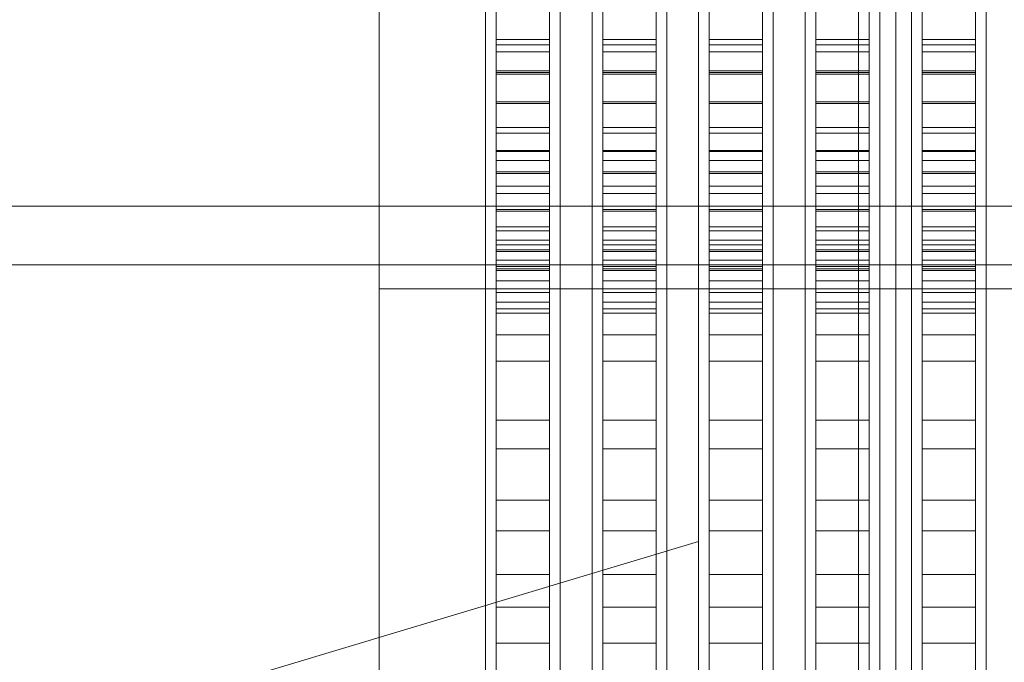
# Model space of a CAD drawing. Header units: millimetres. Extents: x -2233 to 61924, y -68080 to 6847.
# Tile 19 of 256: x -1728 to -1543, y -34578 to -34457. Entities that reach past the tile are written whole.
import ezdxf

# ---------------------------------------------------------------- set-up
doc = ezdxf.new("R2010")
doc.units = ezdxf.units.MM
for name, color, linetype, lineweight in [('COTAS_P', 1, 'Continuous', 0), ('frontal_briquetadora', 7, 'Continuous', 0), ('frontal_C03', 7, 'Continuous', 0), ('frontal_tolva', 7, 'Continuous', 0)]:
    doc.layers.add(name, color=color, linetype=linetype, lineweight=lineweight)
doc.dimstyles.new('R19_100', dxfattribs={"dimtxt": 250, "dimasz": 150, "dimexe": 150, "dimexo": 80, "dimgap": 100, "dimtad": 1, "dimtih": 1, "dimtoh": 1, "dimdsep": 46, "dimcen": 0.09, "dimadec": 0, "dimazin": 0, "dimtfac": 1, "dimtdec": 4, "dimtofl": 0, "dimtmove": 0, "dimatfit": 3, "dimfxl": 1, "dimtolj": 1, "dimtzin": 0, "dimarcsym": 0})

# ---------------------------------------------------------------- blocks, each defined once
blk = doc.blocks.new('DIM_R27_48')
at = {"layer": 'COTAS_P'}
for p, q in [((-1750, -34600), (-1600, -34555)), ((2600, -34600), (2450, -34555)), ((-1750, -35500), (-1750, -34600)), ((-1750, -34600), (2600, -34600)), ((-1750, -34600), (-1600, -34645)), ((2600, -34600), (2450, -34645)), ((2600, -35500), (2600, -34600))]:
    blk.add_line(p, q, dxfattribs=at)
blk.add_text('4350 P', height=250, dxfattribs=at).set_placement((425, -34500))

msp = doc.modelspace()

# ---------------------------------------------------------------- linework, layer by layer
at = {"layer": 'frontal_briquetadora'}
for p, q in [((-1640, -34440.514), (-1640, -34457.106)), ((-1626, -34440.514), (-1626, -34457.106)), ((-1620, -34440.514), (-1620, -34457.106)), ((-1606, -34440.514), (-1606, -34457.106)), ((-1600, -34440.514), (-1600, -34457.106)), ((-1586, -34440.514), (-1586, -34457.106)), ((-1580, -34440.514), (-1580, -34457.106)), ((-1566, -34440.514), (-1566, -34457.106)), ((-1560, -34440.514), (-1560, -34457.106)), ((-1546, -34440.514), (-1546, -34457.106)), ((-1638, -34443.878), (-1638, -34463.004)), ((-1628, -34443.878), (-1628, -34463.004)), ((-1618, -34443.878), (-1618, -34463.004)), ((-1608, -34443.878), (-1608, -34463.004)), ((-1598, -34443.878), (-1598, -34463.004)), ((-1588, -34443.878), (-1588, -34463.004)), ((-1578, -34443.878), (-1578, -34463.004)), ((-1568, -34443.878), (-1568, -34463.004)), ((-1558, -34443.878), (-1558, -34463.004)), ((-1548, -34443.878), (-1548, -34463.004)), ((-1660, -34446.333), (-1660, -34464.504)), ((-1640, -34444.805), (-1640, -34462.687)), ((-1640, -34446.333), (-1640, -34464.504)), ((-1626, -34444.805), (-1626, -34462.687)), ((-1626, -34446.333), (-1626, -34464.504)), ((-1620, -34444.805), (-1620, -34462.687)), ((-1620, -34446.333), (-1620, -34464.504)), ((-1606, -34444.805), (-1606, -34462.687)), ((-1606, -34446.333), (-1606, -34464.504)), ((-1600, -34444.805), (-1600, -34462.687)), ((-1600, -34446.333), (-1600, -34464.504)), ((-1586, -34444.805), (-1586, -34462.687)), ((-1586, -34446.333), (-1586, -34464.504)), ((-1580, -34444.805), (-1580, -34462.687)), ((-1580, -34446.333), (-1580, -34464.504)), ((-1566, -34444.805), (-1566, -34462.687)), ((-1566, -34446.333), (-1566, -34464.504)), ((-1560, -34444.805), (-1560, -34462.687)), ((-1560, -34446.333), (-1560, -34464.504)), ((-1546, -34444.805), (-1546, -34462.687)), ((-1546, -34446.333), (-1546, -34464.504)), ((-1638, -34446.905), (-1638, -34466.539)), ((-1628, -34446.905), (-1628, -34466.539)), ((-1618, -34446.905), (-1618, -34466.539)), ((-1608, -34446.905), (-1608, -34466.539)), ((-1598, -34446.905), (-1598, -34466.539)), ((-1588, -34446.905), (-1588, -34466.539)), ((-1578, -34446.905), (-1578, -34466.539)), ((-1568, -34446.905), (-1568, -34466.539)), ((-1558, -34446.905), (-1558, -34466.539)), ((-1548, -34446.905), (-1548, -34466.539)), ((-1660, -34454.414), (-1660, -34464.393)), ((-1660, -34469.69), (-1660, -34454.633)), ((-1638, -34460.669), (-1638, -34454.206)), ((-1628, -34460.669), (-1628, -34454.206)), ((-1618, -34460.669), (-1618, -34454.206)), ((-1608, -34460.669), (-1608, -34454.206)), ((-1598, -34460.669), (-1598, -34454.206)), ((-1588, -34460.669), (-1588, -34454.206)), ((-1578, -34460.669), (-1578, -34454.206)), ((-1568, -34460.669), (-1568, -34454.206)), ((-1558, -34460.669), (-1558, -34454.206)), ((-1548, -34460.669), (-1548, -34454.206)), ((-1660, -34456.632), (-1660, -34471.822)), ((-1640, -34456.632), (-1640, -34471.822)), ((-1640, -34457.106), (-1640, -34471.687)), ((-1638, -34461.668), (-1638, -34455.877)), ((-1628, -34461.668), (-1628, -34455.877)), ((-1626, -34456.632), (-1626, -34471.822)), ((-1626, -34457.106), (-1626, -34471.687)), ((-1620, -34456.632), (-1620, -34471.822)), ((-1620, -34457.106), (-1620, -34471.687)), ((-1618, -34461.668), (-1618, -34455.877)), ((-1608, -34461.668), (-1608, -34455.877)), ((-1606, -34456.632), (-1606, -34471.822)), ((-1606, -34457.106), (-1606, -34471.687)), ((-1600, -34456.632), (-1600, -34471.822)), ((-1600, -34457.106), (-1600, -34471.687)), ((-1598, -34461.668), (-1598, -34455.877)), ((-1588, -34461.668), (-1588, -34455.877)), ((-1586, -34456.632), (-1586, -34471.822)), ((-1586, -34457.106), (-1586, -34471.687)), ((-1580, -34456.632), (-1580, -34471.822)), ((-1580, -34457.106), (-1580, -34471.687)), ((-1578, -34461.668), (-1578, -34455.877)), ((-1568, -34461.668), (-1568, -34455.877)), ((-1566, -34456.632), (-1566, -34471.822)), ((-1566, -34457.106), (-1566, -34471.687)), ((-1560, -34456.632), (-1560, -34471.822)), ((-1560, -34457.106), (-1560, -34471.687)), ((-1558, -34461.668), (-1558, -34455.877)), ((-1548, -34461.668), (-1548, -34455.877)), ((-1546, -34456.632), (-1546, -34471.822)), ((-1546, -34457.106), (-1546, -34471.687)), ((-1638, -34466.843), (-1638, -34460.669)), ((-1638, -34460.669), (-1628, -34460.669)), ((-1628, -34466.843), (-1628, -34460.669)), ((-1618, -34466.843), (-1618, -34460.669)), ((-1618, -34460.669), (-1608, -34460.669)), ((-1608, -34466.843), (-1608, -34460.669)), ((-1598, -34466.843), (-1598, -34460.669)), ((-1598, -34460.669), (-1588, -34460.669)), ((-1588, -34466.843), (-1588, -34460.669)), ((-1578, -34466.843), (-1578, -34460.669)), ((-1578, -34460.669), (-1568, -34460.669)), ((-1568, -34466.843), (-1568, -34460.669)), ((-1558, -34466.843), (-1558, -34460.669)), ((-1558, -34460.669), (-1548, -34460.669)), ((-1548, -34466.843), (-1548, -34460.669)), ((-1640, -34462.687), (-1640, -34480)), ((-1638, -34467.166), (-1638, -34461.668)), ((-1638, -34461.668), (-1628, -34461.668)), ((-1638, -34463.004), (-1638, -34481.485)), ((-1638, -34463.004), (-1628, -34463.004)), ((-1628, -34467.166), (-1628, -34461.668)), ((-1628, -34463.004), (-1628, -34481.485)), ((-1626, -34462.687), (-1626, -34480)), ((-1620, -34462.687), (-1620, -34480)), ((-1618, -34467.166), (-1618, -34461.668)), ((-1618, -34461.668), (-1608, -34461.668)), ((-1618, -34463.004), (-1618, -34481.485)), ((-1618, -34463.004), (-1608, -34463.004)), ((-1608, -34467.166), (-1608, -34461.668)), ((-1608, -34463.004), (-1608, -34481.485)), ((-1606, -34462.687), (-1606, -34480)), ((-1600, -34462.687), (-1600, -34480)), ((-1598, -34467.166), (-1598, -34461.668)), ((-1598, -34461.668), (-1588, -34461.668)), ((-1598, -34463.004), (-1598, -34481.485)), ((-1598, -34463.004), (-1588, -34463.004)), ((-1588, -34467.166), (-1588, -34461.668)), ((-1588, -34463.004), (-1588, -34481.485)), ((-1586, -34462.687), (-1586, -34480)), ((-1580, -34462.687), (-1580, -34480)), ((-1578, -34467.166), (-1578, -34461.668)), ((-1578, -34461.668), (-1568, -34461.668)), ((-1578, -34463.004), (-1578, -34481.485)), ((-1578, -34463.004), (-1568, -34463.004)), ((-1568, -34467.166), (-1568, -34461.668)), ((-1568, -34463.004), (-1568, -34481.485)), ((-1566, -34462.687), (-1566, -34480)), ((-1560, -34462.687), (-1560, -34480)), ((-1558, -34467.166), (-1558, -34461.668)), ((-1558, -34461.668), (-1548, -34461.668)), ((-1558, -34463.004), (-1558, -34481.485)), ((-1558, -34463.004), (-1548, -34463.004)), ((-1548, -34467.166), (-1548, -34461.668)), ((-1548, -34463.004), (-1548, -34481.485)), ((-1546, -34462.687), (-1546, -34480)), ((-1660, -34464.393), (-1660, -34472.396)), ((-1660, -34464.504), (-1660, -34482.122)), ((-1640, -34464.504), (-1640, -34482.122)), ((-1626, -34464.504), (-1626, -34482.122)), ((-1620, -34464.504), (-1620, -34482.122)), ((-1606, -34464.504), (-1606, -34482.122)), ((-1600, -34464.504), (-1600, -34482.122)), ((-1586, -34464.504), (-1586, -34482.122)), ((-1580, -34464.504), (-1580, -34482.122)), ((-1566, -34464.504), (-1566, -34482.122)), ((-1560, -34464.504), (-1560, -34482.122)), ((-1546, -34464.504), (-1546, -34482.122)), ((-1638, -34466.539), (-1638, -34485.511)), ((-1638, -34466.539), (-1628, -34466.539)), ((-1638, -34472.704), (-1638, -34466.843)), ((-1638, -34466.843), (-1628, -34466.843)), ((-1628, -34466.539), (-1628, -34485.511)), ((-1628, -34472.704), (-1628, -34466.843)), ((-1618, -34466.539), (-1618, -34485.511)), ((-1618, -34466.539), (-1608, -34466.539)), ((-1618, -34472.704), (-1618, -34466.843)), ((-1618, -34466.843), (-1608, -34466.843)), ((-1608, -34466.539), (-1608, -34485.511)), ((-1608, -34472.704), (-1608, -34466.843)), ((-1598, -34466.539), (-1598, -34485.511)), ((-1598, -34466.539), (-1588, -34466.539)), ((-1598, -34472.704), (-1598, -34466.843)), ((-1598, -34466.843), (-1588, -34466.843)), ((-1588, -34466.539), (-1588, -34485.511)), ((-1588, -34472.704), (-1588, -34466.843)), ((-1578, -34466.539), (-1578, -34485.511)), ((-1578, -34466.539), (-1568, -34466.539)), ((-1578, -34472.704), (-1578, -34466.843)), ((-1578, -34466.843), (-1568, -34466.843)), ((-1568, -34466.539), (-1568, -34485.511)), ((-1568, -34472.704), (-1568, -34466.843)), ((-1558, -34466.539), (-1558, -34485.511)), ((-1558, -34466.539), (-1548, -34466.539)), ((-1558, -34472.704), (-1558, -34466.843)), ((-1558, -34466.843), (-1548, -34466.843)), ((-1548, -34466.539), (-1548, -34485.511)), ((-1548, -34472.704), (-1548, -34466.843)), ((-1638, -34472.35), (-1638, -34467.166)), ((-1638, -34467.166), (-1628, -34467.166)), ((-1628, -34472.35), (-1628, -34467.166)), ((-1618, -34472.35), (-1618, -34467.166)), ((-1618, -34467.166), (-1608, -34467.166)), ((-1608, -34472.35), (-1608, -34467.166)), ((-1598, -34472.35), (-1598, -34467.166)), ((-1598, -34467.166), (-1588, -34467.166)), ((-1588, -34472.35), (-1588, -34467.166)), ((-1578, -34472.35), (-1578, -34467.166)), ((-1578, -34467.166), (-1568, -34467.166)), ((-1568, -34472.35), (-1568, -34467.166)), ((-1558, -34472.35), (-1558, -34467.166)), ((-1558, -34467.166), (-1548, -34467.166)), ((-1548, -34472.35), (-1548, -34467.166)), ((-1660, -34487.814), (-1660, -34469.69)), ((-1660, -34471.822), (-1660, -34485.038)), ((-1660, -34472.396), (-1660, -34476.837)), ((-1640, -34471.687), (-1640, -34483.86)), ((-1640, -34471.822), (-1640, -34485.038)), ((-1638, -34477.201), (-1638, -34472.35)), ((-1638, -34472.35), (-1628, -34472.35)), ((-1628, -34477.201), (-1628, -34472.35)), ((-1626, -34471.687), (-1626, -34483.86)), ((-1626, -34471.822), (-1626, -34485.038)), ((-1620, -34471.687), (-1620, -34483.86)), ((-1620, -34471.822), (-1620, -34485.038)), ((-1618, -34477.201), (-1618, -34472.35)), ((-1618, -34472.35), (-1608, -34472.35)), ((-1608, -34477.201), (-1608, -34472.35)), ((-1606, -34471.687), (-1606, -34483.86)), ((-1606, -34471.822), (-1606, -34485.038)), ((-1600, -34471.687), (-1600, -34483.86)), ((-1600, -34471.822), (-1600, -34485.038)), ((-1598, -34477.201), (-1598, -34472.35)), ((-1598, -34472.35), (-1588, -34472.35)), ((-1588, -34477.201), (-1588, -34472.35)), ((-1586, -34471.687), (-1586, -34483.86)), ((-1586, -34471.822), (-1586, -34485.038)), ((-1580, -34471.687), (-1580, -34483.86)), ((-1580, -34471.822), (-1580, -34485.038)), ((-1578, -34477.201), (-1578, -34472.35)), ((-1578, -34472.35), (-1568, -34472.35)), ((-1568, -34477.201), (-1568, -34472.35)), ((-1566, -34471.687), (-1566, -34483.86)), ((-1566, -34471.822), (-1566, -34485.038)), ((-1560, -34471.687), (-1560, -34483.86)), ((-1560, -34471.822), (-1560, -34485.038)), ((-1558, -34477.201), (-1558, -34472.35)), ((-1558, -34472.35), (-1548, -34472.35)), ((-1548, -34477.201), (-1548, -34472.35)), ((-1546, -34471.687), (-1546, -34483.86)), ((-1546, -34471.822), (-1546, -34485.038)), ((-1638, -34478.231), (-1638, -34472.704)), ((-1638, -34472.704), (-1628, -34472.704)), ((-1628, -34478.231), (-1628, -34472.704)), ((-1618, -34478.231), (-1618, -34472.704)), ((-1618, -34472.704), (-1608, -34472.704)), ((-1608, -34478.231), (-1608, -34472.704)), ((-1598, -34478.231), (-1598, -34472.704)), ((-1598, -34472.704), (-1588, -34472.704)), ((-1588, -34478.231), (-1588, -34472.704)), ((-1578, -34478.231), (-1578, -34472.704)), ((-1578, -34472.704), (-1568, -34472.704)), ((-1568, -34478.231), (-1568, -34472.704)), ((-1558, -34478.231), (-1558, -34472.704)), ((-1558, -34472.704), (-1548, -34472.704)), ((-1548, -34478.231), (-1548, -34472.704)), ((-1638, -34481.701), (-1638, -34477.201)), ((-1638, -34477.201), (-1628, -34477.201)), ((-1628, -34481.701), (-1628, -34477.201)), ((-1618, -34481.701), (-1618, -34477.201)), ((-1618, -34477.201), (-1608, -34477.201)), ((-1608, -34481.701), (-1608, -34477.201)), ((-1598, -34481.701), (-1598, -34477.201)), ((-1598, -34477.201), (-1588, -34477.201)), ((-1588, -34481.701), (-1588, -34477.201)), ((-1578, -34481.701), (-1578, -34477.201)), ((-1578, -34477.201), (-1568, -34477.201)), ((-1568, -34481.701), (-1568, -34477.201)), ((-1558, -34481.701), (-1558, -34477.201)), ((-1558, -34477.201), (-1548, -34477.201)), ((-1548, -34481.701), (-1548, -34477.201)), ((-1638, -34483.403), (-1638, -34478.231)), ((-1638, -34478.231), (-1628, -34478.231)), ((-1628, -34483.403), (-1628, -34478.231)), ((-1618, -34483.403), (-1618, -34478.231)), ((-1618, -34478.231), (-1608, -34478.231)), ((-1608, -34483.403), (-1608, -34478.231)), ((-1598, -34483.403), (-1598, -34478.231)), ((-1598, -34478.231), (-1588, -34478.231)), ((-1588, -34483.403), (-1588, -34478.231)), ((-1578, -34483.403), (-1578, -34478.231)), ((-1578, -34478.231), (-1568, -34478.231)), ((-1568, -34483.403), (-1568, -34478.231)), ((-1558, -34483.403), (-1558, -34478.231)), ((-1558, -34478.231), (-1548, -34478.231)), ((-1548, -34483.403), (-1548, -34478.231)), ((-1640, -34480), (-1640, -34496.671)), ((-1638, -34481.485), (-1638, -34499.229)), ((-1638, -34481.485), (-1628, -34481.485)), ((-1628, -34481.485), (-1628, -34499.229)), ((-1626, -34480), (-1626, -34496.671)), ((-1620, -34480), (-1620, -34496.671)), ((-1618, -34481.485), (-1618, -34499.229)), ((-1618, -34481.485), (-1608, -34481.485)), ((-1608, -34481.485), (-1608, -34499.229)), ((-1606, -34480), (-1606, -34496.671)), ((-1600, -34480), (-1600, -34496.671)), ((-1598, -34481.485), (-1598, -34499.229)), ((-1598, -34481.485), (-1588, -34481.485)), ((-1588, -34481.485), (-1588, -34499.229)), ((-1586, -34480), (-1586, -34496.671)), ((-1580, -34480), (-1580, -34496.671)), ((-1578, -34481.485), (-1578, -34499.229)), ((-1578, -34481.485), (-1568, -34481.485)), ((-1568, -34481.485), (-1568, -34499.229)), ((-1566, -34480), (-1566, -34496.671)), ((-1560, -34480), (-1560, -34496.671)), ((-1558, -34481.485), (-1558, -34499.229)), ((-1558, -34481.485), (-1548, -34481.485)), ((-1548, -34481.485), (-1548, -34499.229)), ((-1546, -34480), (-1546, -34496.671)), ((-1660, -34482.122), (-1660, -34499.116)), ((-1640, -34482.122), (-1640, -34499.116)), ((-1638, -34485.833), (-1638, -34481.701)), ((-1638, -34481.701), (-1628, -34481.701)), ((-1638, -34488.2), (-1638, -34483.403)), ((-1638, -34483.403), (-1628, -34483.403)), ((-1628, -34485.833), (-1628, -34481.701)), ((-1628, -34488.2), (-1628, -34483.403)), ((-1626, -34482.122), (-1626, -34499.116)), ((-1620, -34482.122), (-1620, -34499.116)), ((-1618, -34485.833), (-1618, -34481.701)), ((-1618, -34481.701), (-1608, -34481.701)), ((-1618, -34488.2), (-1618, -34483.403)), ((-1618, -34483.403), (-1608, -34483.403)), ((-1608, -34485.833), (-1608, -34481.701)), ((-1608, -34488.2), (-1608, -34483.403)), ((-1606, -34482.122), (-1606, -34499.116)), ((-1600, -34482.122), (-1600, -34499.116)), ((-1598, -34485.833), (-1598, -34481.701)), ((-1598, -34481.701), (-1588, -34481.701)), ((-1598, -34488.2), (-1598, -34483.403)), ((-1598, -34483.403), (-1588, -34483.403)), ((-1588, -34485.833), (-1588, -34481.701)), ((-1588, -34488.2), (-1588, -34483.403)), ((-1586, -34482.122), (-1586, -34499.116)), ((-1580, -34482.122), (-1580, -34499.116)), ((-1578, -34485.833), (-1578, -34481.701)), ((-1578, -34481.701), (-1568, -34481.701)), ((-1578, -34488.2), (-1578, -34483.403)), ((-1578, -34483.403), (-1568, -34483.403)), ((-1568, -34485.833), (-1568, -34481.701)), ((-1568, -34488.2), (-1568, -34483.403)), ((-1566, -34482.122), (-1566, -34499.116)), ((-1560, -34482.122), (-1560, -34499.116)), ((-1558, -34485.833), (-1558, -34481.701)), ((-1558, -34481.701), (-1548, -34481.701)), ((-1558, -34488.2), (-1558, -34483.403)), ((-1558, -34483.403), (-1548, -34483.403)), ((-1548, -34485.833), (-1548, -34481.701)), ((-1548, -34488.2), (-1548, -34483.403)), ((-1546, -34482.122), (-1546, -34499.116)), ((-1660, -34485.038), (-1660, -34495.983)), ((-1640, -34483.86), (-1640, -34493.293)), ((-1640, -34485.038), (-1640, -34495.983)), ((-1626, -34483.86), (-1626, -34493.293)), ((-1626, -34485.038), (-1626, -34495.983)), ((-1620, -34483.86), (-1620, -34493.293)), ((-1620, -34485.038), (-1620, -34495.983)), ((-1606, -34483.86), (-1606, -34493.293)), ((-1606, -34485.038), (-1606, -34495.983)), ((-1600, -34483.86), (-1600, -34493.293)), ((-1600, -34485.038), (-1600, -34495.983)), ((-1586, -34483.86), (-1586, -34493.293)), ((-1586, -34485.038), (-1586, -34495.983)), ((-1580, -34483.86), (-1580, -34493.293)), ((-1580, -34485.038), (-1580, -34495.983)), ((-1566, -34483.86), (-1566, -34493.293)), ((-1566, -34485.038), (-1566, -34495.983)), ((-1560, -34483.86), (-1560, -34493.293)), ((-1560, -34485.038), (-1560, -34495.983)), ((-1546, -34483.86), (-1546, -34493.293)), ((-1546, -34485.038), (-1546, -34495.983)), ((-1638, -34485.511), (-1638, -34503.727)), ((-1638, -34485.511), (-1628, -34485.511)), ((-1638, -34489.581), (-1638, -34485.833)), ((-1638, -34485.833), (-1628, -34485.833)), ((-1628, -34485.511), (-1628, -34503.727)), ((-1628, -34489.581), (-1628, -34485.833)), ((-1618, -34485.511), (-1618, -34503.727)), ((-1618, -34485.511), (-1608, -34485.511)), ((-1618, -34489.581), (-1618, -34485.833)), ((-1618, -34485.833), (-1608, -34485.833)), ((-1608, -34485.511), (-1608, -34503.727)), ((-1608, -34489.581), (-1608, -34485.833)), ((-1598, -34485.511), (-1598, -34503.727)), ((-1598, -34485.511), (-1588, -34485.511)), ((-1598, -34489.581), (-1598, -34485.833)), ((-1598, -34485.833), (-1588, -34485.833)), ((-1588, -34485.511), (-1588, -34503.727)), ((-1588, -34489.581), (-1588, -34485.833)), ((-1578, -34485.511), (-1578, -34503.727)), ((-1578, -34485.511), (-1568, -34485.511)), ((-1578, -34489.581), (-1578, -34485.833)), ((-1578, -34485.833), (-1568, -34485.833)), ((-1568, -34485.511), (-1568, -34503.727)), ((-1568, -34489.581), (-1568, -34485.833)), ((-1558, -34485.511), (-1558, -34503.727)), ((-1558, -34485.511), (-1548, -34485.511)), ((-1558, -34489.581), (-1558, -34485.833)), ((-1558, -34485.833), (-1548, -34485.833)), ((-1548, -34485.511), (-1548, -34503.727)), ((-1548, -34489.581), (-1548, -34485.833)), ((-1660, -34507.535), (-1660, -34487.814)), ((-1638, -34492.605), (-1638, -34488.2)), ((-1638, -34488.2), (-1628, -34488.2)), ((-1628, -34492.605), (-1628, -34488.2)), ((-1618, -34492.605), (-1618, -34488.2)), ((-1618, -34488.2), (-1608, -34488.2)), ((-1608, -34492.605), (-1608, -34488.2)), ((-1598, -34492.605), (-1598, -34488.2)), ((-1598, -34488.2), (-1588, -34488.2)), ((-1588, -34492.605), (-1588, -34488.2)), ((-1578, -34492.605), (-1578, -34488.2)), ((-1578, -34488.2), (-1568, -34488.2)), ((-1568, -34492.605), (-1568, -34488.2)), ((-1558, -34492.605), (-1558, -34488.2)), ((-1558, -34488.2), (-1548, -34488.2)), ((-1548, -34492.605), (-1548, -34488.2)), ((-1638, -34492.931), (-1638, -34489.581)), ((-1638, -34489.581), (-1628, -34489.581)), ((-1628, -34492.931), (-1628, -34489.581)), ((-1618, -34492.931), (-1618, -34489.581)), ((-1618, -34489.581), (-1608, -34489.581)), ((-1608, -34492.931), (-1608, -34489.581)), ((-1598, -34492.931), (-1598, -34489.581)), ((-1598, -34489.581), (-1588, -34489.581)), ((-1588, -34492.931), (-1588, -34489.581)), ((-1578, -34492.931), (-1578, -34489.581)), ((-1578, -34489.581), (-1568, -34489.581)), ((-1568, -34492.931), (-1568, -34489.581)), ((-1558, -34492.931), (-1558, -34489.581)), ((-1558, -34489.581), (-1548, -34489.581)), ((-1548, -34492.931), (-1548, -34489.581)), ((-1638, -34496.601), (-1638, -34492.605)), ((-1638, -34492.605), (-1628, -34492.605)), ((-1628, -34496.601), (-1628, -34492.605)), ((-1618, -34496.601), (-1618, -34492.605)), ((-1618, -34492.605), (-1608, -34492.605)), ((-1608, -34496.601), (-1608, -34492.605)), ((-1598, -34496.601), (-1598, -34492.605)), ((-1598, -34492.605), (-1588, -34492.605)), ((-1588, -34496.601), (-1588, -34492.605)), ((-1578, -34496.601), (-1578, -34492.605)), ((-1578, -34492.605), (-1568, -34492.605)), ((-1568, -34496.601), (-1568, -34492.605)), ((-1558, -34496.601), (-1558, -34492.605)), ((-1558, -34492.605), (-1548, -34492.605)), ((-1548, -34496.601), (-1548, -34492.605)), ((-1640, -34493.293), (-1640, -34499.728)), ((-1638, -34495.871), (-1638, -34492.931)), ((-1638, -34492.931), (-1628, -34492.931)), ((-1628, -34495.871), (-1628, -34492.931)), ((-1626, -34493.293), (-1626, -34499.728)), ((-1620, -34493.293), (-1620, -34499.728)), ((-1618, -34495.871), (-1618, -34492.931)), ((-1618, -34492.931), (-1608, -34492.931)), ((-1608, -34495.871), (-1608, -34492.931)), ((-1606, -34493.293), (-1606, -34499.728)), ((-1600, -34493.293), (-1600, -34499.728)), ((-1598, -34495.871), (-1598, -34492.931)), ((-1598, -34492.931), (-1588, -34492.931)), ((-1588, -34495.871), (-1588, -34492.931)), ((-1586, -34493.293), (-1586, -34499.728)), ((-1580, -34493.293), (-1580, -34499.728)), ((-1578, -34495.871), (-1578, -34492.931)), ((-1578, -34492.931), (-1568, -34492.931)), ((-1568, -34495.871), (-1568, -34492.931)), ((-1566, -34493.293), (-1566, -34499.728)), ((-1560, -34493.293), (-1560, -34499.728)), ((-1558, -34495.871), (-1558, -34492.931)), ((-1558, -34492.931), (-1548, -34492.931)), ((-1548, -34495.871), (-1548, -34492.931)), ((-1546, -34493.293), (-1546, -34499.728)), ((-1660, -34495.983), (-1660, -34504.414)), ((-1640, -34495.983), (-1640, -34504.414)), ((-1638, -34498.39), (-1638, -34495.871)), ((-1638, -34495.871), (-1628, -34495.871)), ((-1628, -34498.39), (-1628, -34495.871)), ((-1626, -34495.983), (-1626, -34504.414)), ((-1620, -34495.983), (-1620, -34504.414)), ((-1618, -34498.39), (-1618, -34495.871)), ((-1618, -34495.871), (-1608, -34495.871)), ((-1608, -34498.39), (-1608, -34495.871)), ((-1606, -34495.983), (-1606, -34504.414)), ((-1600, -34495.983), (-1600, -34504.414)), ((-1598, -34498.39), (-1598, -34495.871)), ((-1598, -34495.871), (-1588, -34495.871)), ((-1588, -34498.39), (-1588, -34495.871)), ((-1586, -34495.983), (-1586, -34504.414)), ((-1580, -34495.983), (-1580, -34504.414)), ((-1578, -34498.39), (-1578, -34495.871)), ((-1578, -34495.871), (-1568, -34495.871)), ((-1568, -34498.39), (-1568, -34495.871)), ((-1566, -34495.983), (-1566, -34504.414)), ((-1560, -34495.983), (-1560, -34504.414)), ((-1558, -34498.39), (-1558, -34495.871)), ((-1558, -34495.871), (-1548, -34495.871)), ((-1548, -34498.39), (-1548, -34495.871)), ((-1546, -34495.983), (-1546, -34504.414)), ((-1640, -34496.671), (-1640, -34512.628)), ((-1638, -34500.173), (-1638, -34496.601)), ((-1638, -34496.601), (-1628, -34496.601)), ((-1628, -34500.173), (-1628, -34496.601)), ((-1626, -34496.671), (-1626, -34512.628)), ((-1620, -34496.671), (-1620, -34512.628)), ((-1618, -34500.173), (-1618, -34496.601)), ((-1618, -34496.601), (-1608, -34496.601)), ((-1608, -34500.173), (-1608, -34496.601)), ((-1606, -34496.671), (-1606, -34512.628)), ((-1600, -34496.671), (-1600, -34512.628)), ((-1598, -34500.173), (-1598, -34496.601)), ((-1598, -34496.601), (-1588, -34496.601)), ((-1588, -34500.173), (-1588, -34496.601)), ((-1586, -34496.671), (-1586, -34512.628)), ((-1580, -34496.671), (-1580, -34512.628)), ((-1578, -34500.173), (-1578, -34496.601)), ((-1578, -34496.601), (-1568, -34496.601)), ((-1568, -34500.173), (-1568, -34496.601)), ((-1566, -34496.671), (-1566, -34512.628)), ((-1560, -34496.671), (-1560, -34512.628)), ((-1558, -34500.173), (-1558, -34496.601)), ((-1558, -34496.601), (-1548, -34496.601)), ((-1548, -34500.173), (-1548, -34496.601)), ((-1546, -34496.671), (-1546, -34512.628)), ((-1660, -34499.116), (-1660, -34515.414)), ((-1640, -34499.116), (-1640, -34515.414)), ((-1640, -34499.728), (-1640, -34502.99)), ((-1638, -34500.479), (-1638, -34498.39)), ((-1638, -34498.39), (-1628, -34498.39)), ((-1638, -34499.229), (-1638, -34516.153)), ((-1638, -34499.229), (-1628, -34499.229)), ((-1628, -34500.479), (-1628, -34498.39)), ((-1628, -34499.229), (-1628, -34516.153)), ((-1626, -34499.116), (-1626, -34515.414)), ((-1626, -34499.728), (-1626, -34502.99)), ((-1620, -34499.116), (-1620, -34515.414)), ((-1620, -34499.728), (-1620, -34502.99)), ((-1618, -34500.479), (-1618, -34498.39)), ((-1618, -34498.39), (-1608, -34498.39)), ((-1618, -34499.229), (-1618, -34516.153)), ((-1618, -34499.229), (-1608, -34499.229)), ((-1608, -34500.479), (-1608, -34498.39)), ((-1608, -34499.229), (-1608, -34516.153)), ((-1606, -34499.116), (-1606, -34515.414)), ((-1606, -34499.728), (-1606, -34502.99)), ((-1600, -34499.116), (-1600, -34515.414)), ((-1600, -34499.728), (-1600, -34502.99)), ((-1598, -34500.479), (-1598, -34498.39)), ((-1598, -34498.39), (-1588, -34498.39)), ((-1598, -34499.229), (-1598, -34516.153)), ((-1598, -34499.229), (-1588, -34499.229)), ((-1588, -34500.479), (-1588, -34498.39)), ((-1588, -34499.229), (-1588, -34516.153)), ((-1586, -34499.116), (-1586, -34515.414)), ((-1586, -34499.728), (-1586, -34502.99)), ((-1580, -34499.116), (-1580, -34515.414)), ((-1580, -34499.728), (-1580, -34502.99)), ((-1578, -34500.479), (-1578, -34498.39)), ((-1578, -34498.39), (-1568, -34498.39)), ((-1578, -34499.229), (-1578, -34516.153)), ((-1578, -34499.229), (-1568, -34499.229)), ((-1568, -34500.479), (-1568, -34498.39)), ((-1568, -34499.229), (-1568, -34516.153)), ((-1566, -34499.116), (-1566, -34515.414)), ((-1566, -34499.728), (-1566, -34502.99)), ((-1560, -34499.116), (-1560, -34515.414)), ((-1560, -34499.728), (-1560, -34502.99)), ((-1558, -34500.479), (-1558, -34498.39)), ((-1558, -34498.39), (-1548, -34498.39)), ((-1558, -34499.229), (-1558, -34516.153)), ((-1558, -34499.229), (-1548, -34499.229)), ((-1548, -34500.479), (-1548, -34498.39)), ((-1548, -34499.229), (-1548, -34516.153)), ((-1546, -34499.116), (-1546, -34515.414)), ((-1546, -34499.728), (-1546, -34502.99)), ((-1638, -34503.307), (-1638, -34500.173)), ((-1638, -34500.173), (-1628, -34500.173)), ((-1638, -34502.128), (-1638, -34500.479)), ((-1638, -34500.479), (-1628, -34500.479)), ((-1628, -34503.307), (-1628, -34500.173)), ((-1628, -34502.128), (-1628, -34500.479)), ((-1618, -34503.307), (-1618, -34500.173)), ((-1618, -34500.173), (-1608, -34500.173)), ((-1618, -34502.128), (-1618, -34500.479)), ((-1618, -34500.479), (-1608, -34500.479)), ((-1608, -34503.307), (-1608, -34500.173)), ((-1608, -34502.128), (-1608, -34500.479)), ((-1598, -34503.307), (-1598, -34500.173)), ((-1598, -34500.173), (-1588, -34500.173)), ((-1598, -34502.128), (-1598, -34500.479)), ((-1598, -34500.479), (-1588, -34500.479)), ((-1588, -34503.307), (-1588, -34500.173)), ((-1588, -34502.128), (-1588, -34500.479)), ((-1578, -34503.307), (-1578, -34500.173)), ((-1578, -34500.173), (-1568, -34500.173)), ((-1578, -34502.128), (-1578, -34500.479)), ((-1578, -34500.479), (-1568, -34500.479)), ((-1568, -34503.307), (-1568, -34500.173)), ((-1568, -34502.128), (-1568, -34500.479)), ((-1558, -34503.307), (-1558, -34500.173)), ((-1558, -34500.173), (-1548, -34500.173)), ((-1558, -34502.128), (-1558, -34500.479)), ((-1558, -34500.479), (-1548, -34500.479)), ((-1548, -34503.307), (-1548, -34500.173)), ((-1548, -34502.128), (-1548, -34500.479)), ((-1638, -34503.333), (-1638, -34502.128)), ((-1638, -34502.128), (-1628, -34502.128)), ((-1638, -34505.993), (-1638, -34503.307)), ((-1638, -34503.307), (-1628, -34503.307)), ((-1638, -34504.089), (-1638, -34503.333)), ((-1638, -34503.333), (-1628, -34503.333)), ((-1638, -34503.727), (-1638, -34521.1)), ((-1638, -34503.727), (-1628, -34503.727)), ((-1628, -34503.333), (-1628, -34502.128)), ((-1628, -34505.993), (-1628, -34503.307)), ((-1628, -34504.089), (-1628, -34503.333)), ((-1628, -34503.727), (-1628, -34521.1)), ((-1618, -34503.333), (-1618, -34502.128)), ((-1618, -34502.128), (-1608, -34502.128)), ((-1618, -34505.993), (-1618, -34503.307)), ((-1618, -34503.307), (-1608, -34503.307)), ((-1618, -34504.089), (-1618, -34503.333)), ((-1618, -34503.333), (-1608, -34503.333)), ((-1618, -34503.727), (-1618, -34521.1)), ((-1618, -34503.727), (-1608, -34503.727)), ((-1608, -34503.333), (-1608, -34502.128)), ((-1608, -34505.993), (-1608, -34503.307)), ((-1608, -34504.089), (-1608, -34503.333)), ((-1608, -34503.727), (-1608, -34521.1)), ((-1598, -34503.333), (-1598, -34502.128)), ((-1598, -34502.128), (-1588, -34502.128)), ((-1598, -34505.993), (-1598, -34503.307)), ((-1598, -34503.307), (-1588, -34503.307)), ((-1598, -34504.089), (-1598, -34503.333)), ((-1598, -34503.333), (-1588, -34503.333)), ((-1598, -34503.727), (-1598, -34521.1)), ((-1598, -34503.727), (-1588, -34503.727)), ((-1588, -34503.333), (-1588, -34502.128)), ((-1588, -34505.993), (-1588, -34503.307)), ((-1588, -34504.089), (-1588, -34503.333)), ((-1588, -34503.727), (-1588, -34521.1)), ((-1578, -34503.333), (-1578, -34502.128)), ((-1578, -34502.128), (-1568, -34502.128)), ((-1578, -34505.993), (-1578, -34503.307)), ((-1578, -34503.307), (-1568, -34503.307)), ((-1578, -34504.089), (-1578, -34503.333)), ((-1578, -34503.333), (-1568, -34503.333)), ((-1578, -34503.727), (-1578, -34521.1)), ((-1578, -34503.727), (-1568, -34503.727)), ((-1568, -34503.333), (-1568, -34502.128)), ((-1568, -34505.993), (-1568, -34503.307)), ((-1568, -34504.089), (-1568, -34503.333)), ((-1568, -34503.727), (-1568, -34521.1)), ((-1558, -34503.333), (-1558, -34502.128)), ((-1558, -34502.128), (-1548, -34502.128)), ((-1558, -34505.993), (-1558, -34503.307)), ((-1558, -34503.307), (-1548, -34503.307)), ((-1558, -34504.089), (-1558, -34503.333)), ((-1558, -34503.333), (-1548, -34503.333)), ((-1558, -34503.727), (-1558, -34521.1)), ((-1558, -34503.727), (-1548, -34503.727)), ((-1548, -34503.333), (-1548, -34502.128)), ((-1548, -34505.993), (-1548, -34503.307)), ((-1548, -34504.089), (-1548, -34503.333)), ((-1548, -34503.727), (-1548, -34521.1)), ((-1660, -34504.414), (-1660, -34510.141)), ((-1640, -34504.414), (-1640, -34510.141)), ((-1638, -34630.227), (-1638, -34504.089)), ((-1638, -34504.089), (-1628, -34504.089)), ((-1628, -34630.227), (-1628, -34504.089)), ((-1626, -34504.414), (-1626, -34510.141)), ((-1620, -34504.414), (-1620, -34510.141)), ((-1618, -34630.227), (-1618, -34504.089)), ((-1618, -34504.089), (-1608, -34504.089)), ((-1608, -34630.227), (-1608, -34504.089)), ((-1606, -34504.414), (-1606, -34510.141)), ((-1600, -34504.414), (-1600, -34510.141)), ((-1598, -34630.227), (-1598, -34504.089)), ((-1598, -34504.089), (-1588, -34504.089)), ((-1588, -34630.227), (-1588, -34504.089)), ((-1586, -34504.414), (-1586, -34510.141)), ((-1580, -34504.414), (-1580, -34510.141)), ((-1578, -34630.227), (-1578, -34504.089)), ((-1578, -34504.089), (-1568, -34504.089)), ((-1568, -34630.227), (-1568, -34504.089)), ((-1566, -34504.414), (-1566, -34510.141)), ((-1560, -34504.414), (-1560, -34510.141)), ((-1558, -34630.227), (-1558, -34504.089)), ((-1558, -34504.089), (-1548, -34504.089)), ((-1548, -34630.227), (-1548, -34504.089)), ((-1546, -34504.414), (-1546, -34510.141)), ((-1638, -34508.219), (-1638, -34505.993)), ((-1638, -34505.993), (-1628, -34505.993)), ((-1628, -34508.219), (-1628, -34505.993)), ((-1618, -34508.219), (-1618, -34505.993)), ((-1618, -34505.993), (-1608, -34505.993)), ((-1608, -34508.219), (-1608, -34505.993)), ((-1598, -34508.219), (-1598, -34505.993)), ((-1598, -34505.993), (-1588, -34505.993)), ((-1588, -34508.219), (-1588, -34505.993)), ((-1578, -34508.219), (-1578, -34505.993)), ((-1578, -34505.993), (-1568, -34505.993)), ((-1568, -34508.219), (-1568, -34505.993)), ((-1558, -34508.219), (-1558, -34505.993)), ((-1558, -34505.993), (-1548, -34505.993)), ((-1548, -34508.219), (-1548, -34505.993)), ((-1660, -34507.535), (-1510, -34507.535)), ((-1660, -34507.535), (-1660, -34527.256)), ((-1638, -34509.978), (-1638, -34508.219)), ((-1638, -34508.219), (-1628, -34508.219)), ((-1628, -34509.978), (-1628, -34508.219)), ((-1618, -34509.978), (-1618, -34508.219)), ((-1618, -34508.219), (-1608, -34508.219)), ((-1608, -34509.978), (-1608, -34508.219)), ((-1598, -34509.978), (-1598, -34508.219)), ((-1598, -34508.219), (-1588, -34508.219)), ((-1588, -34509.978), (-1588, -34508.219)), ((-1578, -34509.978), (-1578, -34508.219)), ((-1578, -34508.219), (-1568, -34508.219)), ((-1568, -34509.978), (-1568, -34508.219)), ((-1558, -34509.978), (-1558, -34508.219)), ((-1558, -34508.219), (-1548, -34508.219)), ((-1548, -34509.978), (-1548, -34508.219)), ((-1660, -34510.141), (-1660, -34513.036)), ((-1640, -34510.141), (-1640, -34513.036)), ((-1638, -34511.263), (-1638, -34509.978)), ((-1638, -34509.978), (-1628, -34509.978)), ((-1628, -34511.263), (-1628, -34509.978)), ((-1626, -34510.141), (-1626, -34513.036)), ((-1620, -34510.141), (-1620, -34513.036)), ((-1618, -34511.263), (-1618, -34509.978)), ((-1618, -34509.978), (-1608, -34509.978)), ((-1608, -34511.263), (-1608, -34509.978)), ((-1606, -34510.141), (-1606, -34513.036)), ((-1600, -34510.141), (-1600, -34513.036)), ((-1598, -34511.263), (-1598, -34509.978)), ((-1598, -34509.978), (-1588, -34509.978)), ((-1588, -34511.263), (-1588, -34509.978)), ((-1586, -34510.141), (-1586, -34513.036)), ((-1580, -34510.141), (-1580, -34513.036)), ((-1578, -34511.263), (-1578, -34509.978)), ((-1578, -34509.978), (-1568, -34509.978)), ((-1568, -34511.263), (-1568, -34509.978)), ((-1566, -34510.141), (-1566, -34513.036)), ((-1560, -34510.141), (-1560, -34513.036)), ((-1558, -34511.263), (-1558, -34509.978)), ((-1558, -34509.978), (-1548, -34509.978)), ((-1548, -34511.263), (-1548, -34509.978)), ((-1546, -34510.141), (-1546, -34513.036)), ((-1640, -34512.628), (-1640, -34527.804)), ((-1638, -34512.069), (-1638, -34511.263)), ((-1638, -34511.263), (-1628, -34511.263)), ((-1638, -34638.207), (-1638, -34512.069)), ((-1638, -34512.069), (-1628, -34512.069)), ((-1628, -34512.069), (-1628, -34511.263)), ((-1628, -34638.207), (-1628, -34512.069)), ((-1626, -34512.628), (-1626, -34527.804)), ((-1620, -34512.628), (-1620, -34527.804)), ((-1618, -34512.069), (-1618, -34511.263)), ((-1618, -34511.263), (-1608, -34511.263)), ((-1618, -34638.207), (-1618, -34512.069)), ((-1618, -34512.069), (-1608, -34512.069)), ((-1608, -34512.069), (-1608, -34511.263)), ((-1608, -34638.207), (-1608, -34512.069)), ((-1606, -34512.628), (-1606, -34527.804)), ((-1600, -34512.628), (-1600, -34527.804)), ((-1598, -34512.069), (-1598, -34511.263)), ((-1598, -34511.263), (-1588, -34511.263)), ((-1598, -34638.207), (-1598, -34512.069)), ((-1598, -34512.069), (-1588, -34512.069)), ((-1588, -34512.069), (-1588, -34511.263)), ((-1588, -34638.207), (-1588, -34512.069)), ((-1586, -34512.628), (-1586, -34527.804)), ((-1580, -34512.628), (-1580, -34527.804)), ((-1578, -34512.069), (-1578, -34511.263)), ((-1578, -34511.263), (-1568, -34511.263)), ((-1578, -34638.207), (-1578, -34512.069)), ((-1578, -34512.069), (-1568, -34512.069)), ((-1568, -34512.069), (-1568, -34511.263)), ((-1568, -34638.207), (-1568, -34512.069)), ((-1566, -34512.628), (-1566, -34527.804)), ((-1560, -34512.628), (-1560, -34527.804)), ((-1558, -34512.069), (-1558, -34511.263)), ((-1558, -34511.263), (-1548, -34511.263)), ((-1558, -34638.207), (-1558, -34512.069)), ((-1558, -34512.069), (-1548, -34512.069)), ((-1548, -34512.069), (-1548, -34511.263)), ((-1548, -34638.207), (-1548, -34512.069)), ((-1546, -34512.628), (-1546, -34527.804)), ((-1660, -34515.414), (-1660, -34530.951)), ((-1640, -34515.414), (-1640, -34530.951)), ((-1638, -34516.153), (-1638, -34532.172)), ((-1638, -34516.153), (-1628, -34516.153)), ((-1628, -34516.153), (-1628, -34532.172)), ((-1626, -34515.414), (-1626, -34530.951)), ((-1620, -34515.414), (-1620, -34530.951)), ((-1618, -34516.153), (-1618, -34532.172)), ((-1618, -34516.153), (-1608, -34516.153)), ((-1608, -34516.153), (-1608, -34532.172)), ((-1606, -34515.414), (-1606, -34530.951)), ((-1600, -34515.414), (-1600, -34530.951)), ((-1598, -34516.153), (-1598, -34532.172)), ((-1598, -34516.153), (-1588, -34516.153)), ((-1588, -34516.153), (-1588, -34532.172)), ((-1586, -34515.414), (-1586, -34530.951)), ((-1580, -34515.414), (-1580, -34530.951)), ((-1578, -34516.153), (-1578, -34532.172)), ((-1578, -34516.153), (-1568, -34516.153)), ((-1568, -34516.153), (-1568, -34532.172)), ((-1566, -34515.414), (-1566, -34530.951)), ((-1560, -34515.414), (-1560, -34530.951)), ((-1558, -34516.153), (-1558, -34532.172)), ((-1558, -34516.153), (-1548, -34516.153)), ((-1548, -34516.153), (-1548, -34532.172)), ((-1546, -34515.414), (-1546, -34530.951)), ((-1638, -34521.1), (-1638, -34537.545)), ((-1638, -34521.1), (-1628, -34521.1)), ((-1628, -34521.1), (-1628, -34537.545)), ((-1618, -34521.1), (-1618, -34537.545)), ((-1618, -34521.1), (-1608, -34521.1)), ((-1608, -34521.1), (-1608, -34537.545)), ((-1598, -34521.1), (-1598, -34537.545)), ((-1598, -34521.1), (-1588, -34521.1)), ((-1588, -34521.1), (-1588, -34537.545)), ((-1578, -34521.1), (-1578, -34537.545)), ((-1578, -34521.1), (-1568, -34521.1)), ((-1568, -34521.1), (-1568, -34537.545)), ((-1558, -34521.1), (-1558, -34537.545)), ((-1558, -34521.1), (-1548, -34521.1)), ((-1548, -34521.1), (-1548, -34537.545)), ((-1660, -34527.256), (-1660, -34545.38)), ((-1640, -34527.804), (-1640, -34542.132)), ((-1626, -34527.804), (-1626, -34542.132)), ((-1620, -34527.804), (-1620, -34542.132)), ((-1606, -34527.804), (-1606, -34542.132)), ((-1600, -34527.804), (-1600, -34542.132)), ((-1586, -34527.804), (-1586, -34542.132)), ((-1580, -34527.804), (-1580, -34542.132)), ((-1566, -34527.804), (-1566, -34542.132)), ((-1560, -34527.804), (-1560, -34542.132)), ((-1546, -34527.804), (-1546, -34542.132)), ((-1660, -34530.951), (-1660, -34545.662)), ((-1640, -34530.951), (-1640, -34545.662)), ((-1626, -34530.951), (-1626, -34545.662)), ((-1620, -34530.951), (-1620, -34545.662)), ((-1606, -34530.951), (-1606, -34545.662)), ((-1600, -34530.951), (-1600, -34545.662)), ((-1586, -34530.951), (-1586, -34545.662)), ((-1580, -34530.951), (-1580, -34545.662)), ((-1566, -34530.951), (-1566, -34545.662)), ((-1560, -34530.951), (-1560, -34545.662)), ((-1546, -34530.951), (-1546, -34545.662)), ((-1638, -34532.172), (-1638, -34547.21)), ((-1638, -34532.172), (-1628, -34532.172)), ((-1628, -34532.172), (-1628, -34547.21)), ((-1618, -34532.172), (-1618, -34547.21)), ((-1618, -34532.172), (-1608, -34532.172)), ((-1608, -34532.172), (-1608, -34547.21)), ((-1598, -34532.172), (-1598, -34547.21)), ((-1598, -34532.172), (-1588, -34532.172)), ((-1588, -34532.172), (-1588, -34547.21)), ((-1578, -34532.172), (-1578, -34547.21)), ((-1578, -34532.172), (-1568, -34532.172)), ((-1568, -34532.172), (-1568, -34547.21)), ((-1558, -34532.172), (-1558, -34547.21)), ((-1558, -34532.172), (-1548, -34532.172)), ((-1548, -34532.172), (-1548, -34547.21)), ((-1638, -34537.545), (-1638, -34552.983)), ((-1638, -34537.545), (-1628, -34537.545)), ((-1628, -34537.545), (-1628, -34552.983)), ((-1618, -34537.545), (-1618, -34552.983)), ((-1618, -34537.545), (-1608, -34537.545)), ((-1608, -34537.545), (-1608, -34552.983)), ((-1598, -34537.545), (-1598, -34552.983)), ((-1598, -34537.545), (-1588, -34537.545)), ((-1588, -34537.545), (-1588, -34552.983)), ((-1578, -34537.545), (-1578, -34552.983)), ((-1578, -34537.545), (-1568, -34537.545)), ((-1568, -34537.545), (-1568, -34552.983)), ((-1558, -34537.545), (-1558, -34552.983)), ((-1558, -34537.545), (-1548, -34537.545)), ((-1548, -34537.545), (-1548, -34552.983)), ((-1640, -34542.132), (-1640, -34555.552)), ((-1626, -34542.132), (-1626, -34555.552)), ((-1620, -34542.132), (-1620, -34555.552)), ((-1606, -34542.132), (-1606, -34555.552)), ((-1600, -34542.132), (-1600, -34555.552)), ((-1586, -34542.132), (-1586, -34555.552)), ((-1580, -34542.132), (-1580, -34555.552)), ((-1566, -34542.132), (-1566, -34555.552)), ((-1560, -34542.132), (-1560, -34555.552)), ((-1546, -34542.132), (-1546, -34555.552)), ((-1660, -34545.38), (-1660, -34560.438)), ((-1660, -34545.662), (-1660, -34559.486)), ((-1640, -34545.662), (-1640, -34559.486)), ((-1626, -34545.662), (-1626, -34559.486)), ((-1620, -34545.662), (-1620, -34559.486)), ((-1606, -34545.662), (-1606, -34559.486)), ((-1600, -34545.662), (-1600, -34559.486)), ((-1586, -34545.662), (-1586, -34559.486)), ((-1580, -34545.662), (-1580, -34559.486)), ((-1566, -34545.662), (-1566, -34559.486)), ((-1560, -34545.662), (-1560, -34559.486)), ((-1546, -34545.662), (-1546, -34559.486)), ((-1638, -34547.21), (-1638, -34561.193)), ((-1638, -34547.21), (-1628, -34547.21)), ((-1628, -34547.21), (-1628, -34561.193)), ((-1618, -34547.21), (-1618, -34561.193)), ((-1618, -34547.21), (-1608, -34547.21)), ((-1608, -34547.21), (-1608, -34561.193)), ((-1598, -34547.21), (-1598, -34561.193)), ((-1598, -34547.21), (-1588, -34547.21)), ((-1588, -34547.21), (-1588, -34561.193)), ((-1578, -34547.21), (-1578, -34561.193)), ((-1578, -34547.21), (-1568, -34547.21)), ((-1568, -34547.21), (-1568, -34561.193)), ((-1558, -34547.21), (-1558, -34561.193)), ((-1558, -34547.21), (-1548, -34547.21)), ((-1548, -34547.21), (-1548, -34561.193)), ((-1638, -34552.983), (-1638, -34567.338)), ((-1638, -34552.983), (-1628, -34552.983)), ((-1628, -34552.983), (-1628, -34567.338)), ((-1618, -34552.983), (-1618, -34567.338)), ((-1618, -34552.983), (-1608, -34552.983)), ((-1608, -34552.983), (-1608, -34567.338)), ((-1598, -34552.983), (-1598, -34567.338)), ((-1598, -34552.983), (-1588, -34552.983)), ((-1588, -34552.983), (-1588, -34567.338)), ((-1578, -34552.983), (-1578, -34567.338)), ((-1578, -34552.983), (-1568, -34552.983)), ((-1568, -34552.983), (-1568, -34567.338)), ((-1558, -34552.983), (-1558, -34567.338)), ((-1558, -34552.983), (-1548, -34552.983)), ((-1548, -34552.983), (-1548, -34567.338)), ((-1640, -34555.552), (-1640, -34568.006)), ((-1626, -34555.552), (-1626, -34568.006)), ((-1620, -34555.552), (-1620, -34568.006)), ((-1606, -34555.552), (-1606, -34568.006)), ((-1600, -34555.552), (-1600, -34568.006)), ((-1586, -34555.552), (-1586, -34568.006)), ((-1580, -34555.552), (-1580, -34568.006)), ((-1566, -34555.552), (-1566, -34568.006)), ((-1560, -34555.552), (-1560, -34568.006)), ((-1546, -34555.552), (-1546, -34568.006)), ((-1660, -34559.486), (-1660, -34572.368)), ((-1660, -34560.438), (-1660, -34571.209)), ((-1640, -34559.486), (-1640, -34572.368)), ((-1626, -34559.486), (-1626, -34572.368)), ((-1620, -34559.486), (-1620, -34572.368)), ((-1606, -34559.486), (-1606, -34572.368)), ((-1600, -34559.486), (-1600, -34572.368)), ((-1586, -34559.486), (-1586, -34572.368)), ((-1580, -34559.486), (-1580, -34572.368)), ((-1566, -34559.486), (-1566, -34572.368)), ((-1560, -34559.486), (-1560, -34572.368)), ((-1546, -34559.486), (-1546, -34572.368)), ((-1638, -34561.193), (-1638, -34574.054)), ((-1638, -34561.193), (-1628, -34561.193)), ((-1628, -34561.193), (-1628, -34574.054)), ((-1618, -34561.193), (-1618, -34574.054)), ((-1618, -34561.193), (-1608, -34561.193)), ((-1608, -34561.193), (-1608, -34574.054)), ((-1598, -34561.193), (-1598, -34574.054)), ((-1598, -34561.193), (-1588, -34561.193)), ((-1588, -34561.193), (-1588, -34574.054)), ((-1578, -34561.193), (-1578, -34574.054)), ((-1578, -34561.193), (-1568, -34561.193)), ((-1568, -34561.193), (-1568, -34574.054)), ((-1558, -34561.193), (-1558, -34574.054)), ((-1558, -34561.193), (-1548, -34561.193)), ((-1548, -34561.193), (-1548, -34574.054)), ((-1640, -34568.006), (-1640, -34579.441)), ((-1638, -34567.338), (-1638, -34580.54)), ((-1638, -34567.338), (-1628, -34567.338)), ((-1628, -34567.338), (-1628, -34580.54)), ((-1626, -34568.006), (-1626, -34579.441)), ((-1620, -34568.006), (-1620, -34579.441)), ((-1618, -34567.338), (-1618, -34580.54)), ((-1618, -34567.338), (-1608, -34567.338)), ((-1608, -34567.338), (-1608, -34580.54)), ((-1606, -34568.006), (-1606, -34579.441)), ((-1600, -34568.006), (-1600, -34579.441)), ((-1598, -34567.338), (-1598, -34580.54)), ((-1598, -34567.338), (-1588, -34567.338)), ((-1588, -34567.338), (-1588, -34580.54)), ((-1586, -34568.006), (-1586, -34579.441)), ((-1580, -34568.006), (-1580, -34579.441)), ((-1578, -34567.338), (-1578, -34580.54)), ((-1578, -34567.338), (-1568, -34567.338)), ((-1568, -34567.338), (-1568, -34580.54)), ((-1566, -34568.006), (-1566, -34579.441)), ((-1560, -34568.006), (-1560, -34579.441)), ((-1558, -34567.338), (-1558, -34580.54)), ((-1558, -34567.338), (-1548, -34567.338)), ((-1548, -34567.338), (-1548, -34580.54)), ((-1546, -34568.006), (-1546, -34579.441)), ((-1660, -34571.209), (-1660, -34576.823)), ((-1660, -34572.368), (-1660, -34584.253)), ((-1640, -34572.368), (-1640, -34584.253)), ((-1638, -34574.054), (-1638, -34585.73)), ((-1638, -34574.054), (-1628, -34574.054)), ((-1628, -34574.054), (-1628, -34585.73)), ((-1626, -34572.368), (-1626, -34584.253)), ((-1620, -34572.368), (-1620, -34584.253)), ((-1618, -34574.054), (-1618, -34585.73)), ((-1618, -34574.054), (-1608, -34574.054)), ((-1608, -34574.054), (-1608, -34585.73)), ((-1606, -34572.368), (-1606, -34584.253)), ((-1600, -34572.368), (-1600, -34584.253)), ((-1598, -34574.054), (-1598, -34585.73)), ((-1598, -34574.054), (-1588, -34574.054)), ((-1588, -34574.054), (-1588, -34585.73)), ((-1586, -34572.368), (-1586, -34584.253)), ((-1580, -34572.368), (-1580, -34584.253)), ((-1578, -34574.054), (-1578, -34585.73)), ((-1578, -34574.054), (-1568, -34574.054)), ((-1568, -34574.054), (-1568, -34585.73)), ((-1566, -34572.368), (-1566, -34584.253)), ((-1560, -34572.368), (-1560, -34584.253)), ((-1558, -34574.054), (-1558, -34585.73)), ((-1558, -34574.054), (-1548, -34574.054)), ((-1548, -34574.054), (-1548, -34585.73)), ((-1546, -34572.368), (-1546, -34584.253))]:
    msp.add_line(p, q, dxfattribs=at)
at = {"layer": 'frontal_C03'}
for p, q in [((-1570, -35975), (-1570, -32996.942)), ((-1563, -35975), (-1563, -32996.942)), ((-1570, -35975), (-1570, -33266.434)), ((-1563, -35975), (-1563, -33266.434)), ((-1570, -35975), (-1570, -33805.417)), ((-1563, -35975), (-1563, -33805.417)), ((-1570, -35975), (-1570, -34411.773)), ((-1563, -35975), (-1563, -34411.773))]:
    msp.add_line(p, q, dxfattribs=at)
at = {"layer": 'frontal_tolva'}
for p, q in [((-1821.5, -34492), (1821.5, -34492)), ((-1821.5, -34503), (1821.5, -34503))]:
    msp.add_line(p, q, dxfattribs=at)

# ---------------------------------------------------------------- dimensions: what is measured, and where the dimension line sits
at = {"layer": 'COTAS_P'}
dim = msp.add_aligned_dim(p1=(-1750, -35500), p2=(2600, -35500), distance=900, text='<> P', dimstyle='R19_100', dxfattribs=at)
dim.commit()
dim.dimension.update_dxf_attribs({"geometry": 'DIM_R27_48', "text_midpoint": (425, -34600)})

doc.saveas('drawing.dxf')
